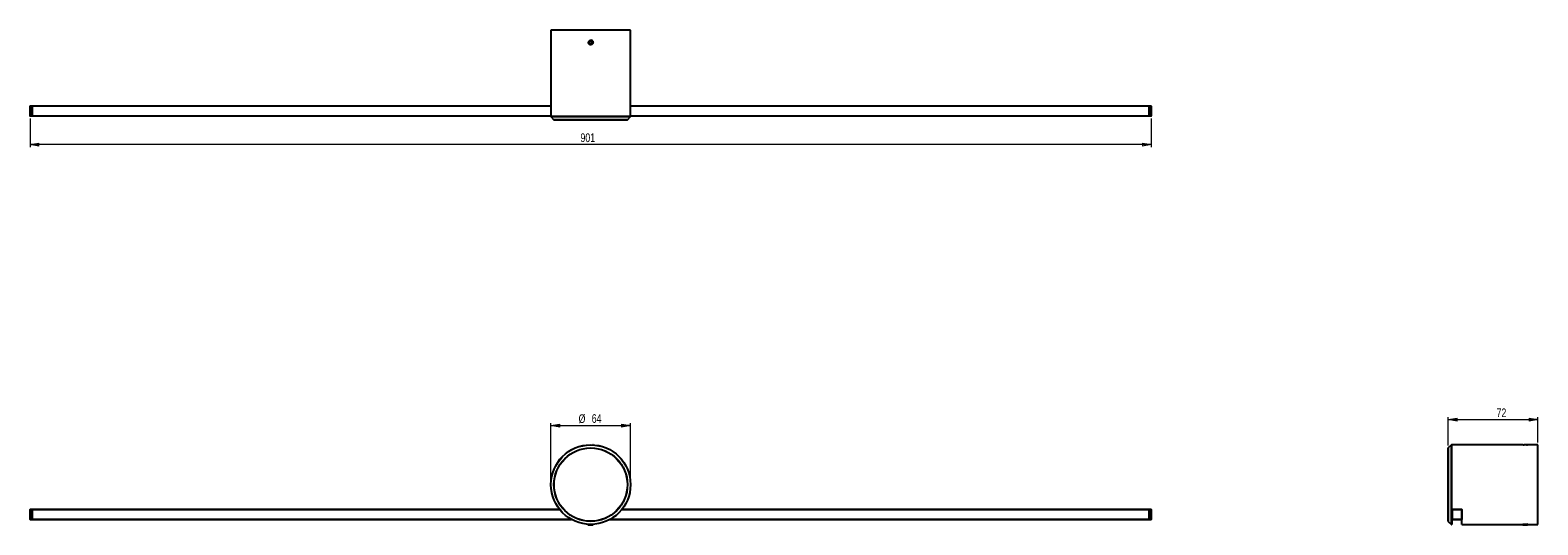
# Model space of a CAD drawing. Header units: millimetres. Extents: x 376 to 982, y 447 to 646.
import ezdxf

# ---------------------------------------------------------------- set-up
doc = ezdxf.new("R2010")
doc.units = ezdxf.units.MM
doc.styles.add('SLDTEXTSTYLE0', font='TXT', dxfattribs={"width": 0.75})
doc.dimstyles.new('SLDDIMSTYLE0', dxfattribs={"dimtxt": 3.5, "dimasz": 3.556, "dimexe": 0, "dimexo": 0.0625, "dimgap": 0.875, "dimtad": 1, "dimdec": 0, "dimlfac": 2, "dimrnd": 1e-09, "dimzin": 12, "dimdsep": 46, "dimtxsty": 'SLDTEXTSTYLE0', "dimblk1": 'CLOSED', "dimblk2": 'CLOSED', "dimsah": 1, "dimcen": 0.09, "dimadec": 0, "dimazin": 3, "dimtfac": 1, "dimtdec": 0, "dimtofl": 0, "dimtmove": 0, "dimatfit": 3, "dimldrblk": 'CLOSED', "dimfxl": 0, "dimfrac": 2, "dimtolj": 1, "dimtzin": 12, "dimarcsym": 0})

# ---------------------------------------------------------------- blocks, each defined once
blk = doc.blocks.new('_Closed')
at = {"color": 0, "linetype": 'ByBlock', "lineweight": -2}
for p, q in [((-1, 0.166667), (0, 0)), ((-1, 0.166667), (-1, -0.166667)), ((0, 0), (-1, -0.166667)), ((0, 0), (-1, 0))]:
    blk.add_line(p, q, dxfattribs=at)
blk = doc.blocks.new('_D')
at = {"color": 7, "linetype": 'Continuous', "lineweight": 0}
for p, q in [((585.31, 464.05), (585.31, 487.81)), ((585.31, 486.81), (617.28, 486.81)), ((617.28, 464.05), (617.28, 487.81))]:
    blk.add_line(p, q, dxfattribs=at)
at = {"color": 7, "linetype": 'Continuous', "lineweight": 18, "xscale": 3.556, "yscale": 3.556, "rotation": 180.0000000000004}
blk.add_blockref('_Closed', (585.31, 486.81, -0.75), dxfattribs=at)
at = {"color": 7, "linetype": 'Continuous', "lineweight": 18, "xscale": 3.556, "yscale": 3.556}
blk.add_blockref('_Closed', (617.28, 486.81, -0.75), dxfattribs=at)
at = {"color": 7, "linetype": 'Continuous', "lineweight": 18, "char_height": 3.5, "attachment_point": 1, "style": 'SLDTEXTSTYLE0'}
for s, insert in [('%%c', (596.42, 491.32)), ('64', (601.7, 491.37))]:
    blk.add_mtext(s, dxfattribs=dict(at, insert=insert))
blk = doc.blocks.new('_D_1')
at = {"color": 7, "linetype": 'Continuous', "lineweight": 0}
for p, q in [((375.99, 610.24), (375.99, 598.74)), ((826.59, 610.24), (826.59, 598.74)), ((826.59, 599.74), (375.99, 599.74))]:
    blk.add_line(p, q, dxfattribs=at)
at = {"color": 7, "linetype": 'Continuous', "lineweight": 18, "xscale": 3.556, "yscale": 3.556, "rotation": 180.0000000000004}
blk.add_blockref('_Closed', (375.99, 599.74, 1.41), dxfattribs=at)
at = {"color": 7, "linetype": 'Continuous', "lineweight": 18, "xscale": 3.556, "yscale": 3.556}
blk.add_blockref('_Closed', (826.59, 599.74, 1.41), dxfattribs=at)
at = {"color": 7, "linetype": 'Continuous', "lineweight": 18, "insert": (597.18, 604.25), "char_height": 3.5, "attachment_point": 1, "style": 'SLDTEXTSTYLE0'}
blk.add_mtext('901', dxfattribs=at)
blk = doc.blocks.new('_D_2')
at = {"color": 7, "linetype": 'Continuous', "lineweight": 0}
for p, q in [((945.97, 478.82), (945.97, 490.17)), ((945.97, 489.17), (981.96, 489.17)), ((981.96, 480.05), (981.96, 490.17))]:
    blk.add_line(p, q, dxfattribs=at)
at = {"color": 7, "linetype": 'Continuous', "lineweight": 18, "xscale": 3.556, "yscale": 3.556, "rotation": 180.0000000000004}
blk.add_blockref('_Closed', (945.97, 489.17, 0.48), dxfattribs=at)
at = {"color": 7, "linetype": 'Continuous', "lineweight": 18, "xscale": 3.556, "yscale": 3.556}
blk.add_blockref('_Closed', (981.96, 489.17, 0.48), dxfattribs=at)
at = {"color": 7, "linetype": 'Continuous', "lineweight": 18, "insert": (965.37, 493.68), "char_height": 3.5, "attachment_point": 1, "style": 'SLDTEXTSTYLE0'}
blk.add_mtext('72', dxfattribs=at)

msp = doc.modelspace()

# ---------------------------------------------------------------- linework, layer by layer
at = {"color": 7, "linetype": 'Continuous', "lineweight": 25}
for p, q in [((585.29, 645.74), (585.29, 611.01)), ((617.29, 645.74), (585.29, 645.74)), ((617.29, 611.01), (617.29, 645.74)), ((600.98, 641.22), (600.72, 640.7)), ((600.72, 640.7), (601.03, 640.22)), ((601.56, 641.25), (600.98, 641.22)), ((601.03, 640.22), (601.61, 640.25)), ((601.87, 640.77), (601.56, 641.25)), ((601.61, 640.25), (601.87, 640.77)), ((602.19, 641.11), (602.11, 641.27)), ((375.99, 611.24), (375.99, 615.2)), ((376.04, 615.2), (375.99, 615.2)), ((376.04, 615.25), (376.69, 615.25)), ((376.04, 615.2), (376.04, 615.25)), ((376.04, 615.2), (376.04, 611.24)), ((376.69, 615.2), (376.04, 615.2)), ((376.69, 615.25), (376.69, 615.2)), ((376.74, 615.2), (376.69, 615.2)), ((376.69, 611.24), (376.69, 615.2)), ((376.74, 615.2), (376.74, 611.24)), ((376.79, 614.39), (376.74, 614.39)), ((376.79, 612.07), (376.74, 612.07)), ((376.79, 615.25), (585.29, 615.25)), ((376.79, 615.2), (376.79, 615.25)), ((376.79, 611.24), (376.79, 615.2)), ((617.29, 615.25), (825.79, 615.25)), ((825.79, 615.25), (825.79, 615.2)), ((825.79, 611.24), (825.79, 615.2)), ((825.79, 614.39), (825.84, 614.39)), ((825.79, 612.07), (825.84, 612.07)), ((825.84, 611.24), (825.84, 615.2)), ((825.84, 615.2), (825.89, 615.2)), ((825.89, 615.2), (825.89, 615.25)), ((825.89, 615.25), (826.54, 615.25)), ((825.89, 615.2), (825.89, 611.24)), ((826.54, 615.2), (825.89, 615.2)), ((826.54, 615.2), (826.54, 615.25)), ((826.54, 611.24), (826.54, 615.2)), ((826.54, 615.2), (826.59, 615.2)), ((826.59, 615.2), (826.59, 611.24)), ((376.04, 611.24), (375.99, 611.24)), ((376.04, 611.24), (376.69, 611.24)), ((376.04, 611.19), (376.04, 611.24)), ((376.69, 611.19), (376.04, 611.19)), ((376.74, 611.24), (376.69, 611.24)), ((376.69, 611.24), (376.69, 611.19)), ((376.79, 611.19), (376.79, 611.24)), ((585.29, 611.19), (376.79, 611.19)), ((585.31, 610.97), (586.53, 609.75)), ((616.02, 609.74), (586.57, 609.74)), ((616.06, 609.75), (617.28, 610.97)), ((825.79, 611.19), (617.29, 611.19)), ((825.79, 611.24), (825.79, 611.19)), ((825.84, 611.24), (825.89, 611.24)), ((825.89, 611.24), (826.54, 611.24)), ((825.89, 611.19), (825.89, 611.24)), ((826.54, 611.19), (825.89, 611.19)), ((826.54, 611.24), (826.59, 611.24)), ((826.54, 611.19), (826.54, 611.24)), ((600.42, 479.05), (600.42, 479.03)), ((602.17, 479.03), (602.17, 479.05)), ((602.27, 479.01), (602.21, 479.04)), ((947.19, 479.04), (945.97, 477.82)), ((976.09, 479.05), (947.23, 479.05)), ((977.33, 479.03), (977.49, 479.04)), ((977.63, 479.04), (977.49, 479.04)), ((981.96, 479.05), (977.83, 479.05)), ((981.96, 463.05), (981.96, 479.05)), ((945.96, 463.05), (945.96, 477.78)), ((945.96, 448.32), (945.96, 463.05)), ((981.96, 447.05), (981.96, 463.05)), ((375.99, 449.05), (375.99, 453)), ((376.04, 453), (375.99, 453)), ((376.04, 449.05), (375.99, 449.05)), ((376.04, 453), (376.04, 453.05)), ((376.04, 453.05), (376.69, 453.05)), ((376.04, 453), (376.04, 449.05)), ((376.69, 453), (376.04, 453)), ((376.04, 449.05), (376.69, 449.05)), ((376.04, 449.05), (376.04, 449)), ((376.69, 449), (376.04, 449)), ((376.69, 453.05), (376.69, 453)), ((376.69, 449.05), (376.69, 453)), ((376.74, 453), (376.69, 453)), ((376.74, 449.05), (376.69, 449.05)), ((376.69, 449), (376.69, 449.05)), ((376.74, 453), (376.74, 449.05)), ((376.79, 449.71), (376.74, 449.71)), ((376.79, 449.07), (376.74, 449.07)), ((376.79, 453.05), (588.8, 453.05)), ((376.79, 453), (376.79, 453.05)), ((588.84, 453), (376.79, 453)), ((376.79, 449.05), (376.79, 453)), ((376.79, 449.05), (593.55, 449.05)), ((376.79, 449), (376.79, 449.05)), ((593.64, 449), (376.79, 449)), ((825.79, 449), (608.95, 449)), ((609.04, 449.05), (825.79, 449.05)), ((825.79, 453), (613.74, 453)), ((613.78, 453.05), (825.79, 453.05)), ((825.79, 453.05), (825.79, 453)), ((825.79, 449.05), (825.79, 453)), ((825.79, 449.71), (825.84, 449.71)), ((825.79, 449.07), (825.84, 449.07)), ((825.79, 449.05), (825.79, 449)), ((825.84, 449.05), (825.84, 453)), ((825.84, 453), (825.89, 453)), ((825.89, 449.05), (825.84, 449.05)), ((825.89, 453), (825.89, 453.05)), ((825.89, 453.05), (826.54, 453.05)), ((826.54, 453), (825.89, 453)), ((825.89, 453), (825.89, 449.05)), ((825.89, 449), (825.89, 449.05)), ((825.89, 449.05), (826.54, 449.05)), ((826.54, 449), (825.89, 449)), ((826.54, 453), (826.54, 453.05)), ((826.54, 453), (826.59, 453)), ((826.54, 449.05), (826.54, 453)), ((826.54, 449), (826.54, 449.05)), ((826.59, 449.05), (826.54, 449.05)), ((826.59, 453), (826.59, 449.05)), ((947.41, 453), (947.46, 453)), ((947.41, 449.05), (947.41, 453)), ((947.46, 449.05), (947.41, 449.05)), ((947.41, 449), (947.41, 447.05)), ((947.46, 449), (947.41, 449)), ((947.46, 453.05), (951.42, 453.05)), ((947.46, 453.05), (947.46, 453)), ((951.42, 453), (947.46, 453)), ((947.46, 453), (947.46, 449.05)), ((947.46, 449.05), (951.42, 449.05)), ((947.46, 449.05), (947.46, 449)), ((951.42, 449), (947.46, 449)), ((951.42, 453.05), (951.42, 453)), ((951.42, 449.05), (951.42, 453)), ((951.42, 453), (951.47, 453)), ((951.47, 449.05), (951.42, 449.05)), ((951.42, 449.05), (951.42, 449)), ((951.47, 449), (951.42, 449)), ((951.47, 453), (951.47, 449.05)), ((951.47, 447.05), (951.47, 449)), ((600.42, 447.08), (600.42, 447.05)), ((600.52, 447.03), (600.54, 447.03)), ((602.27, 447.06), (602.27, 447.08)), ((945.97, 448.29), (947.19, 447.07)), ((947.23, 447.05), (947.41, 447.05)), ((951.47, 447.05), (976.04, 447.05)), ((976.04, 447.05), (975.99, 447.02)), ((977.73, 447.03), (977.78, 447.06)), ((977.94, 447.05), (981.96, 447.05))]:
    msp.add_line(p, q, dxfattribs=at)
at = {"color": 8, "linetype": 'Continuous', "lineweight": 25}
for p, q in [((585.29, 615.2), (376.79, 615.2)), ((825.79, 615.2), (617.29, 615.2)), ((376.79, 611.24), (585.29, 611.24)), ((585.29, 611.01), (617.29, 611.01)), ((617.28, 610.97), (585.31, 610.97)), ((586.53, 609.75), (616.06, 609.75)), ((617.29, 611.24), (825.79, 611.24)), ((947.19, 447.07), (947.19, 479.04)), ((947.23, 479.05), (947.23, 463.05)), ((945.97, 477.82), (945.97, 463.05)), ((945.97, 463.05), (945.97, 448.29)), ((947.23, 463.05), (947.23, 447.05))]:
    msp.add_line(p, q, dxfattribs=at)
at = {"color": 7, "linetype": 'Continuous', "lineweight": 25}
for radius in [16, 15.99, 14.76, 14.73]:
    msp.add_circle((601.29, 463.05), radius, dxfattribs=at)
for centre, radius, start, end in [((601.29, 640.74), 0.975, 33.14883, 77.62634), ((376.04, 615.2), 0.05, 90, 180), ((376.69, 615.2), 0.05, 0, 90), ((825.89, 615.2), 0.05, 90, 180), ((826.54, 615.2), 0.05, 0, 90), ((376.04, 611.24), 0.05, 180, 270), ((376.69, 611.24), 0.05, 270, 0), ((585.34, 611.01), 0.05, 180, 225), ((586.57, 609.79), 0.05, 225, 270), ((616.02, 609.79), 0.05, 270, 315), ((617.24, 611.01), 0.05, 315, 0), ((825.89, 611.24), 0.05, 180, 270), ((826.54, 611.24), 0.05, 270, 0), ((947.23, 479), 0.05, 90, 135), ((946.01, 477.78), 0.05, 135, 180), ((376.04, 453), 0.05, 90, 180), ((376.04, 449.05), 0.05, 180, 270), ((376.69, 453), 0.05, 0, 90), ((376.69, 449.05), 0.05, 270, 0), ((825.89, 453), 0.05, 90, 180), ((825.89, 449.05), 0.05, 180, 270), ((826.54, 453), 0.05, 0, 90), ((826.54, 449.05), 0.05, 270, 0), ((947.46, 453), 0.05, 90, 180), ((947.46, 449.05), 0.05, 180, 270), ((951.42, 453), 0.05, 0, 90), ((951.42, 449.05), 0.05, 270, 0), ((946.01, 448.32), 0.05, 180, 225), ((947.23, 447.1), 0.05, 225, 270)]:
    msp.add_arc(centre, radius, start, end, dxfattribs=at)
for points, knots in [([(601.29, 641.61), (601.2, 641.6), (601, 641.58), (600.74, 641.43), (600.54, 641.21), (600.42, 640.93), (600.41, 640.63), (600.49, 640.35), (600.67, 640.1), (600.91, 639.93), (601.2, 639.85), (601.5, 639.87), (601.77, 639.98), (602, 640.18), (602.14, 640.45), (602.19, 640.74), (602.13, 641.04), (601.99, 641.3), (601.76, 641.49), (601.52, 641.6), (601.36, 641.61), (601.29, 641.61)], [0, 0, 0, 0, 0.053634, 0.107266, 0.160949, 0.214664, 0.268325, 0.321928, 0.375562, 0.429265, 0.48297, 0.536605, 0.590208, 0.643867, 0.697582, 0.751266, 0.804881, 0.858495, 0.912179, 0.965894, 1, 1, 1, 1]), ([(600.52, 640.59), (600.5, 640.68), (600.47, 640.84), (600.52, 641.11), (600.65, 641.35), (600.86, 641.56), (601.14, 641.68), (601.37, 641.7), (601.48, 641.69), (601.5, 641.69)], [0, 0, 0, 0, 0.1426243, 0.2958507, 0.4492461, 0.6208192, 0.793657, 0.9666391, 1, 1, 1, 1]), ([(601.45, 639.96), (601.39, 639.96), (601.24, 639.94), (601.01, 639.99), (600.78, 640.13), (600.6, 640.33), (600.55, 640.51), (600.52, 640.59)], [0, 0, 0, 0, 0.1421, 0.35493, 0.567759, 0.780589, 1, 1, 1, 1]), ([(602.11, 641.27), (602.15, 641.17), (602.23, 640.98), (602.22, 640.66), (602.11, 640.37), (601.91, 640.13), (601.68, 640), (601.51, 639.98), (601.45, 639.96)], [0, 0, 0, 0, 0.179641, 0.359228, 0.538275, 0.717897, 0.880241, 1, 1, 1, 1]), ([(602.21, 479.04), (602.21, 479.04), (602.21, 479.04), (602.16, 479.04), (602.08, 479.04), (602.08, 479.04)], [0, 0, 0, 0, 0.28494, 0.936556, 1, 1, 1, 1]), ([(976.09, 479.05), (976.09, 479.05), (976.09, 479.05), (976.21, 479.05), (976.34, 479.04), (976.44, 479.04), (976.45, 479.04)], [0, 0, 0, 0, 0.2420549, 0.5968268, 0.9519646, 1, 1, 1, 1]), ([(977.49, 479.04), (977.39, 479.04), (977.2, 479.04), (976.89, 479.04), (976.62, 479.04), (976.5, 479.04), (976.45, 479.04)], [0, 0, 0, 0, 0.276383, 0.552684, 0.828153, 1, 1, 1, 1]), ([(977.44, 479.04), (977.46, 479.04), (977.57, 479.04), (977.71, 479.05), (977.82, 479.05), (977.83, 479.05), (977.83, 479.05)], [0, 0, 0, 0, 0.0920009, 0.4364783, 0.7811535, 1, 1, 1, 1]), ([(602.24, 447.11), (602.25, 447.11), (602.29, 447.1), (602.23, 447.09), (602.1, 447.07), (601.84, 447.05), (601.52, 447.03), (601.17, 447.01), (600.83, 446.99), (600.57, 446.97), (600.37, 446.95), (600.29, 446.93), (600.34, 446.92), (600.35, 446.92)], [0, 0, 0, 0, 0.033057, 0.110519, 0.188242, 0.336924, 0.414414, 0.492117, 0.640792, 0.718309, 0.795991, 0.94466, 1, 1, 1, 1]), ([(602.27, 447.06), (602.26, 447.05), (602.25, 447.04), (602.12, 447.03), (601.93, 447.01), (601.68, 446.99), (601.43, 446.98), (601.24, 446.97), (601.05, 446.96), (600.84, 446.95), (600.59, 446.93), (600.41, 446.91), (600.36, 446.9), (600.34, 446.9)], [0, 0, 0, 0, 0.0966792, 0.1988161, 0.2971268, 0.3965663, 0.4989867, 0.5635617, 0.60015, 0.6976426, 0.7989385, 0.9207454, 1, 1, 1, 1]), ([(600.34, 446.9), (600.38, 446.9), (600.46, 446.9), (600.69, 446.9), (600.98, 446.9), (601.28, 446.9), (601.55, 446.9), (601.68, 446.9), (601.73, 446.9)], [0, 0, 0, 0, 0.179641, 0.359228, 0.538275, 0.717897, 0.880241, 1, 1, 1, 1]), ([(600.53, 447.03), (600.5, 447.01), (600.43, 446.97), (600.37, 446.93), (600.35, 446.92)], [0, 0, 0, 0, 0.4975832, 1, 1, 1, 1]), ([(602.07, 446.94), (602.06, 446.94), (602.03, 446.93), (601.89, 446.91), (601.78, 446.9), (601.73, 446.9)], [0, 0, 0, 0, 0.3417617, 0.7471374, 1, 1, 1, 1]), ([(601.73, 446.9), (601.78, 446.9), (601.9, 446.9), (602.03, 446.9), (602.09, 446.9), (602.07, 446.9), (601.99, 446.9), (601.94, 446.9)], [0, 0, 0, 0, 0.1421, 0.35493, 0.567759, 0.780589, 1, 1, 1, 1]), ([(602.07, 446.94), (602.11, 446.96), (602.17, 447), (602.23, 447.04), (602.26, 447.05)], [0, 0, 0, 0, 0.499746, 1, 1, 1, 1]), ([(977.83, 447.12), (977.81, 447.12), (977.74, 447.11), (977.54, 447.09), (977.25, 447.08), (976.97, 447.06), (976.68, 447.04), (976.42, 447.03), (976.2, 447.01), (976.05, 446.99), (975.98, 446.98), (975.98, 446.97), (975.99, 446.96), (975.99, 446.96)], [0, 0, 0, 0, 0.049751, 0.186368, 0.290756, 0.392194, 0.497789, 0.603911, 0.706057, 0.809375, 0.915791, 0.982886, 1, 1, 1, 1]), ([(976.52, 447.08), (976.49, 447.07), (976.31, 447.06), (976.12, 447.05), (976, 447.03), (975.99, 447.02), (975.99, 447.02)], [0, 0, 0, 0, 0.080296, 0.548508, 0.792529, 1, 1, 1, 1]), ([(975.99, 446.96), (976.02, 446.95), (976.06, 446.92), (976.11, 446.9), (976.12, 446.89)], [0, 0, 0, 0, 0.745116, 1, 1, 1, 1]), ([(976.12, 446.9), (976.12, 446.9), (976.1, 446.9), (976.17, 446.9), (976.26, 446.9), (976.3, 446.9)], [0, 0, 0, 0, 0.197774, 0.659439, 1, 1, 1, 1]), ([(977.73, 447.03), (977.73, 447.03), (977.72, 447.02), (977.62, 447.01), (977.44, 446.99), (977.19, 446.97), (976.91, 446.95), (976.64, 446.93), (976.43, 446.91), (976.34, 446.9), (976.3, 446.9)], [0, 0, 0, 0, 0.033912, 0.176531, 0.325085, 0.471363, 0.61404, 0.762625, 0.908812, 1, 1, 1, 1]), ([(976.3, 446.9), (976.34, 446.9), (976.43, 446.9), (976.63, 446.9), (976.89, 446.9), (977.17, 446.9), (977.32, 446.9), (977.4, 446.9)], [0, 0, 0, 0, 0.1421, 0.35493, 0.567759, 0.780589, 1, 1, 1, 1]), ([(977.73, 446.95), (977.73, 446.95), (977.73, 446.93), (977.63, 446.92), (977.5, 446.9), (977.41, 446.9), (977.4, 446.9)], [0, 0, 0, 0, 0.235584, 0.590944, 0.961094, 1, 1, 1, 1]), ([(977.4, 446.9), (977.47, 446.9), (977.62, 446.9), (977.77, 446.9), (977.84, 446.9), (977.83, 446.9), (977.83, 446.9)], [0, 0, 0, 0, 0.2733207, 0.5669588, 0.8609208, 1, 1, 1, 1]), ([(977.74, 446.95), (977.74, 446.96), (977.74, 446.99), (977.74, 447.02), (977.74, 447.03)], [0, 0, 0, 0, 0.524249, 1, 1, 1, 1]), ([(977.83, 446.9), (977.83, 446.9), (977.8, 446.92), (977.77, 446.94), (977.74, 446.95)], [0, 0, 0, 0, 0.004296, 1, 1, 1, 1])]:
    msp.add_open_spline(points, degree=3, knots=knots, dxfattribs=at)

# ---------------------------------------------------------------- dimensions: what is measured, and where the dimension line sits
at = {"color": 7, "linetype": 'Continuous', "lineweight": 18}
for base, p1, p2, picture, middle in [((375.99, 599.74), (826.59, 611.24), (375.99, 611.24), '_D_1', (601.06, 599.74)), ((981.96, 489.17), (945.97, 477.82), (981.96, 479.05), '_D_2', (967.96, 489.17))]:
    dim = msp.add_linear_dim(base=base, p1=p1, p2=p2, dimstyle='SLDDIMSTYLE0', dxfattribs=at)
    dim.commit()
    dim.dimension.update_dxf_attribs({"geometry": picture, "text_midpoint": middle, "dimtype": 160})
dim = msp.add_linear_dim(base=(617.28, 486.81), p1=(585.31, 463.05), p2=(617.28, 463.05), text='%%c<>', dimstyle='SLDDIMSTYLE0', dxfattribs=at)
dim.commit()
dim.dimension.update_dxf_attribs({"geometry": '_D', "text_midpoint": (601.65, 486.81), "dimtype": 160})

doc.saveas('drawing.dxf')
